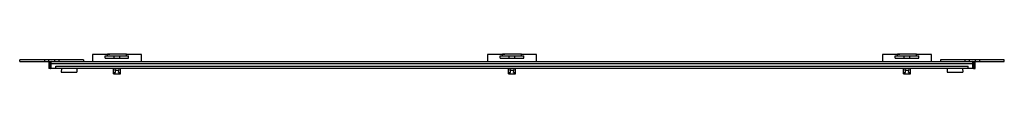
# Model space of a CAD drawing. Header units: millimetres. Extents: x 118 to 965, y 733 to 750.
import ezdxf

# ---------------------------------------------------------------- set-up
doc = ezdxf.new("R2010")
doc.units = ezdxf.units.MM
doc.header["$LTSCALE"] = 97.273084
doc.layers.get('0').update_dxf_attribs({"linetype": 'CONTINUOUS'})

msp = doc.modelspace()

# ---------------------------------------------------------------- linework, layer by layer
at = {"color": 7, "linetype": 'Continuous'}
for p, q in [((180.26, 749.66), (180.26, 743.66)), ((195.15, 749.66), (180.26, 749.66)), ((191.21, 746.54), (191.21, 748.46)), ((191.21, 748.46), (211.31, 748.46)), ((191.21, 746.54), (211.31, 746.54)), ((193.16, 748.46), (193.16, 750.16)), ((209.36, 750.16), (193.16, 750.16)), ((198.76, 746.54), (198.76, 748.46)), ((203.76, 746.54), (203.76, 748.46)), ((209.36, 748.46), (209.36, 750.16)), ((222.26, 749.66), (209.36, 749.66)), ((211.31, 746.54), (211.31, 748.46)), ((222.26, 743.66), (222.26, 749.66)), ((520.26, 749.66), (520.26, 743.66)), ((535.15, 749.66), (520.26, 749.66)), ((531.21, 746.54), (531.21, 748.46)), ((531.21, 748.46), (551.31, 748.46)), ((531.21, 746.54), (551.31, 746.54)), ((533.16, 748.46), (533.16, 750.16)), ((549.36, 750.16), (533.16, 750.16)), ((538.76, 746.54), (538.76, 748.46)), ((543.76, 746.54), (543.76, 748.46)), ((549.36, 748.46), (549.36, 750.16)), ((562.26, 749.66), (549.36, 749.66)), ((551.31, 746.54), (551.31, 748.46)), ((562.26, 743.66), (562.26, 749.66)), ((875.15, 749.66), (860.26, 749.66)), ((860.26, 749.66), (860.26, 743.66)), ((871.2, 748.46), (891.3, 748.46)), ((871.2, 746.54), (871.2, 748.46)), ((871.2, 746.54), (891.3, 746.54)), ((889.36, 750.16), (873.16, 750.16)), ((873.16, 748.46), (873.16, 750.16)), ((878.75, 746.54), (878.75, 748.46)), ((883.75, 746.54), (883.75, 748.46)), ((889.36, 748.46), (889.36, 750.16)), ((902.26, 749.66), (889.36, 749.66)), ((891.3, 746.54), (891.3, 748.46)), ((902.26, 743.66), (902.26, 749.66)), ((117.51, 743.66), (117.51, 745.26)), ((172.51, 745.26), (117.51, 745.26)), ((117.51, 743.66), (965.01, 743.66)), ((138.76, 745.26), (138.76, 743.66)), ((142.26, 745.26), (142.26, 743.66)), ((142.51, 741.66), (142.51, 737.66)), ((143.51, 741.66), (142.51, 741.66)), ((143.51, 737.66), (142.51, 737.66)), ((143.51, 741.66), (143.51, 737.66)), ((144.51, 737.66), (144.51, 743.66)), ((938.01, 741.66), (144.51, 741.66)), ((938.01, 737.66), (144.51, 737.66)), ((147.77, 743.66), (147.77, 745.26)), ((148.51, 737.66), (148.51, 739.66)), ((148.51, 739.66), (934.01, 739.66)), ((151.27, 745.26), (151.27, 743.66)), ((153.42, 737.66), (153.26, 734.66)), ((166.61, 737.66), (166.77, 734.66)), ((172.51, 745.26), (172.51, 743.66)), ((198.26, 732.96), (198.26, 737.66)), ((200.88, 737.66), (199.57, 737.21)), ((202.42, 734.11), (203.04, 737.66)), ((204.26, 732.96), (204.26, 737.66)), ((538.26, 732.96), (538.26, 737.66)), ((540.88, 737.66), (539.57, 737.21)), ((542.42, 734.11), (543.04, 737.66)), ((544.26, 732.96), (544.26, 737.66)), ((878.26, 732.96), (878.26, 737.66)), ((880.88, 737.66), (879.57, 737.21)), ((882.42, 734.11), (883.04, 737.66)), ((884.26, 732.96), (884.26, 737.66)), ((965.01, 745.26), (910.01, 745.26)), ((910.01, 745.26), (910.01, 743.66)), ((915.92, 737.66), (915.76, 734.66)), ((929.11, 737.66), (929.27, 734.66)), ((931.26, 743.66), (931.26, 745.26)), ((934.01, 737.66), (934.01, 739.66)), ((934.76, 745.26), (934.76, 743.66)), ((938.01, 737.66), (938.01, 743.66)), ((939.01, 741.66), (940.01, 741.66)), ((939.01, 737.66), (939.01, 741.66)), ((939.01, 737.66), (940.01, 737.66)), ((940.01, 737.66), (940.01, 741.66)), ((940.27, 743.66), (940.27, 745.26)), ((943.77, 745.26), (943.77, 743.66)), ((965.01, 743.66), (965.01, 745.26)), ((153.26, 734.66), (166.77, 734.66)), ((198.26, 734.11), (200.11, 734.11)), ((198.26, 732.96), (204.26, 732.96)), ((200.11, 734.11), (199.57, 737.21)), ((199.72, 736.36), (202.81, 736.36)), ((202.42, 734.11), (204.26, 734.11)), ((538.26, 734.11), (540.11, 734.11)), ((538.26, 732.96), (544.26, 732.96)), ((540.11, 734.11), (539.57, 737.21)), ((539.72, 736.36), (542.81, 736.36)), ((542.42, 734.11), (544.26, 734.11)), ((878.26, 734.11), (880.11, 734.11)), ((878.26, 732.96), (884.26, 732.96)), ((880.11, 734.11), (879.57, 737.21)), ((879.72, 736.36), (882.81, 736.36)), ((882.42, 734.11), (884.26, 734.11)), ((915.76, 734.66), (929.27, 734.66))]:
    msp.add_line(p, q, dxfattribs=at)
for centre, radius, start, end in [((144.51, 741.66), 2, 90, 180), ((144.51, 739.66), 2, 237.96949, 266.92308), ((144.51, 741.66), 1, 90, 180), ((144.51, 739.66), 1, 180, 269.07681), ((938.01, 741.66), 2, 0, 90), ((938.01, 741.66), 1, 0, 90), ((938.01, 739.66), 1, 270.92375, 360), ((938.01, 739.66), 2, 273.07692, 296.94726)]:
    msp.add_arc(centre, radius, start, end, dxfattribs=at)

doc.saveas('drawing.dxf')
